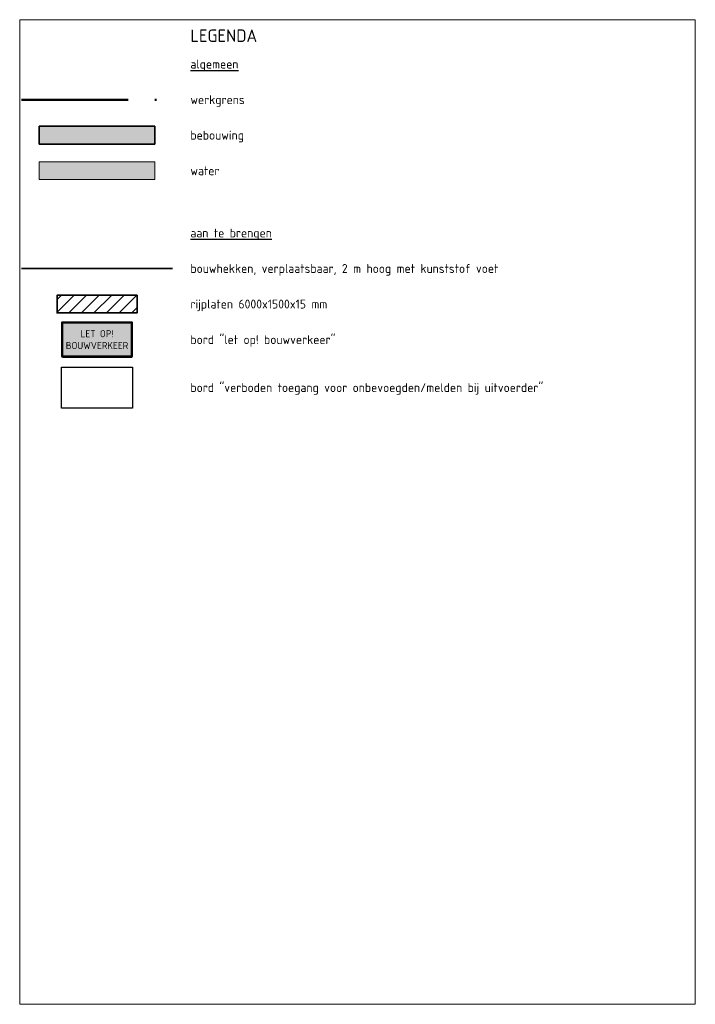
# Model space of a CAD drawing. Extents: x 102901 to 117610, y 477548 to 480765.
# Tile 4 of 4: x 117572 to 117610, y 480710 to 480765. Entities that reach past the tile are written whole.
import ezdxf

# ---------------------------------------------------------------- set-up
doc = ezdxf.new("R2010")
doc.units = 0
doc.header["$LTSCALE"] = 0.5
doc.linetypes.add('XX-PROJECTGRENS', pattern=[18, 12, -3, 0, -3])
for name, color, linetype, lineweight in [('B-WE-OG-BEBOUWING-GV', 7, 'Continuous', 35), ('B-WE-OG-WATER_SLOOT-GV', 120, 'Continuous', 18), ('N-WE-IE-TERREINAFSCHEIDING_KUNSTMATIG_HEKWERK-G', 20, 'IE-TERREINAFSCHEIDING-KUNSTMATIG', 35), ('N-WE-KG-GRENS_PROJECT-GD', 7, 'XX-PROJECTGRENS', 50), ('N-WE-VH-VERHARDING_BEDRIJFSVLOERPLAAT_STAAL_RIJPLAAT-G', 252, 'Continuous', 35), ('to-xx-bibkleur', 7, 'Continuous', 13), ('X-XX-AL-T18', 10, 'Continuous', 18)]:
    doc.layers.add(name, color=color, linetype=linetype, lineweight=lineweight)
doc.layers.add('B-WE-OG-BEBOUWING-V', color=7, linetype='Continuous', lineweight=18, true_color=0xdc7869)
doc.layers.add('B-WE-OG-WATER_SLOOT-V', color=7, linetype='Continuous', lineweight=18, true_color=0xafcde1)
doc.layers.add('X-XX-AL-HULPLIJN-G', color=7, linetype='Continuous', lineweight=18, plot=False)
doc.layers.add('X-XX-AL-LEGENDA-T25', color=7, linetype='Continuous')
doc.layers.add('X-XX-AL-LEGENDA-T35', color=7, linetype='Continuous')
doc.styles.add('NLCS-ISO-M200-T18', font='NLCS-ISO.ttf', dxfattribs={"height": 0.36})
doc.styles.add('NLCS-ISO-M200-T25', font='NLCS-ISO.ttf', dxfattribs={"height": 0.5})
doc.styles.add('NLCS-ISO-M200-T35', font='NLCS-ISO.ttf', dxfattribs={"height": 0.7})
doc.linetypes.add('IE-TERREINAFSCHEIDING-KUNSTMATIG', pattern='A,4,[82,NLCS.SHX,S=0.75,R=90,X=0,Y=0],4,-2', length=10)
picture_1 = doc.add_image_def('image1.jpg', size_in_pixel=(2145, 1239))

# ---------------------------------------------------------------- blocks, each defined once
blk = doc.blocks.new('VB_bouwverkeer')
at = {"layer": 'to-xx-bibkleur', "true_color": 0xffff00}
h = blk.add_hatch(color=2, dxfattribs=at)
edge = h.paths.add_edge_path(flags=16)
edge.add_line((-0.367, -0.24), (0.48, -0.24))
edge.add_arc((0.48, -0.23), 0.0101, 270, 360)
edge.add_line((0.49, -0.23), (0.49, 0.23))
edge.add_arc((0.48, 0.23), 0.0101, 0, 90)
edge.add_line((0.48, 0.24), (-0.48, 0.24))
edge.add_arc((-0.48, 0.23), 0.0101, 90, 180)
edge.add_line((-0.49, 0.23), (-0.49, -0.23))
edge.add_arc((-0.48, -0.23), 0.0101, 180, 270)
edge.add_line((-0.48, -0.24), (-0.367, -0.24))
edge = h.paths.add_edge_path()
edge.add_arc((-0.483, -0.233), 0.0168, 180, 270, ccw=False)
edge.add_line((-0.5, -0.233), (-0.5, 0.233))
edge.add_arc((-0.483, 0.233), 0.0168, 90, 180, ccw=False)
edge.add_line((-0.483, 0.25), (0.483, 0.25))
edge.add_arc((0.483, 0.233), 0.0168, 0, 90, ccw=False)
edge.add_line((0.5, 0.233), (0.5, -0.233))
edge.add_arc((0.483, -0.233), 0.0168, -90, 0, ccw=False)
edge.add_line((0.483, -0.25), (-0.483, -0.25))
at = {"layer": 'to-xx-bibkleur'}
h = blk.add_hatch(color=250, dxfattribs=at)
edge = h.paths.add_edge_path(flags=16)
edge.add_arc((0.473, -0.223), 0.00667, 270, 360)
edge.add_line((0.48, -0.223), (0.48, 0.223))
edge.add_arc((0.473, 0.223), 0.00667, 360, 450)
edge.add_line((0.473, 0.23), (-0.473, 0.23))
edge.add_arc((-0.473, 0.223), 0.00667, 90, 180)
edge.add_line((-0.48, 0.223), (-0.48, -0.223))
edge.add_arc((-0.473, -0.223), 0.00667, 180, 270)
edge.add_line((-0.473, -0.23), (0.473, -0.23))
edge = h.paths.add_edge_path()
edge.add_line((-0.367, -0.24), (0.48, -0.24))
edge.add_arc((0.48, -0.23), 0.0101, 270, 360)
edge.add_line((0.49, -0.23), (0.49, 0.23))
edge.add_arc((0.48, 0.23), 0.0101, 0, 90)
edge.add_line((0.48, 0.24), (-0.48, 0.24))
edge.add_arc((-0.48, 0.23), 0.0101, 90, 180)
edge.add_line((-0.49, 0.23), (-0.49, -0.23))
edge.add_arc((-0.48, -0.23), 0.0101, 180, 270)
edge.add_line((-0.48, -0.24), (-0.367, -0.24))
at = {"layer": 'to-xx-bibkleur', "true_color": 0xffff00}
h = blk.add_hatch(color=2, dxfattribs=at)
edge = h.paths.add_edge_path()
edge.add_arc((0.473, -0.223), 0.00667, 270, 360)
edge.add_line((0.48, -0.223), (0.48, 0.223))
edge.add_arc((0.473, 0.223), 0.00667, 360, 450)
edge.add_line((0.473, 0.23), (-0.473, 0.23))
edge.add_arc((-0.473, 0.223), 0.00667, 90, 180)
edge.add_line((-0.48, 0.223), (-0.48, -0.223))
edge.add_arc((-0.473, -0.223), 0.00667, 180, 270)
edge.add_line((-0.473, -0.23), (0.473, -0.23))
at = {"layer": 'to-xx-bibkleur', "color": 7}
blk.add_lwpolyline([(-0.483, -0.25, -0.414214), (-0.5, -0.233), (-0.5, 0.233, -0.414214), (-0.483, 0.25), (0.483, 0.25, -0.414214), (0.5, 0.233), (0.5, -0.233, -0.414214), (0.483, -0.25)], format="xyb", close=True, dxfattribs=at)
at = {"layer": 'to-xx-bibkleur', "color": 250}
for points in [[(-0.367, -0.24), (0.48, -0.24, 0.414214), (0.49, -0.23), (0.49, 0.23, 0.414214), (0.48, 0.24), (-0.48, 0.24, 0.414214), (-0.49, 0.23), (-0.49, -0.23, 0.414214), (-0.48, -0.24)], [(0.473, -0.23, 0.414214), (0.48, -0.223), (0.48, 0.223, 0.414214), (0.473, 0.23), (-0.473, 0.23, 0.414214), (-0.48, 0.223), (-0.48, -0.223, 0.414214), (-0.473, -0.23)]]:
    blk.add_lwpolyline(points, format="xyb", close=True, dxfattribs=at)
at = {"layer": 'X-XX-AL-T18', "insert": (0, 0), "char_height": 0.1, "attachment_point": 5, "line_spacing_factor": 0.5, "style": 'NLCS-ISO-M200-T18'}
blk.add_mtext_dynamic_manual_height_columns('LET OP!\\P\\PBOUWVERKEER', width=1.97967, gutter_width=1.8, heights=[0], dxfattribs=at)

msp = doc.modelspace()

# ---------------------------------------------------------------- hatches: boundary and pattern name
at = {"layer": 'B-WE-OG-BEBOUWING-V'}
msp.add_hatch(color=256, dxfattribs=at).paths.add_polyline_path([(117573.424, 480758.993), (117573.424, 480757.993), (117579.924, 480757.993), (117579.924, 480758.993)])
at = {"layer": 'B-WE-OG-WATER_SLOOT-V'}
msp.add_hatch(color=256, dxfattribs=at).paths.add_polyline_path([(117573.424, 480756.993), (117573.424, 480755.993), (117579.924, 480755.993), (117579.924, 480756.993)])
at = {"layer": 'N-WE-VH-VERHARDING_BEDRIJFSVLOERPLAAT_STAAL_RIJPLAAT-G'}
h = msp.add_hatch(dxfattribs=at)
h.set_pattern_fill('AGW-WERK_AANVULLEN', color=256, scale=0.1, pattern_type=2)
h.set_pattern_definition([(45, (0, -3), (-0.3535533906, 0.3535533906), [])])
h.paths.add_polyline_path([(117574.424, 480749.493), (117574.424, 480748.493), (117578.924, 480748.493), (117578.924, 480749.493)])

# ---------------------------------------------------------------- linework, layer by layer
at = {"layer": 'B-WE-OG-BEBOUWING-GV', "flags": 128}
msp.add_lwpolyline([(117579.924, 480758.993), (117573.424, 480758.993), (117573.424, 480757.993), (117579.924, 480757.993)], close=True, dxfattribs=at)
at = {"layer": 'B-WE-OG-WATER_SLOOT-GV', "flags": 128}
msp.add_lwpolyline([(117579.924, 480756.993), (117573.424, 480756.993), (117573.424, 480755.993), (117579.924, 480755.993)], close=True, dxfattribs=at)
at = {"layer": 'N-WE-IE-TERREINAFSCHEIDING_KUNSTMATIG_HEKWERK-G', "flags": 128}
msp.add_lwpolyline([(117572.424, 480750.993), (117580.924, 480750.993)], dxfattribs=at)
at = {"layer": 'N-WE-KG-GRENS_PROJECT-GD', "flags": 128}
msp.add_lwpolyline([(117572.424, 480760.493), (117580.924, 480760.493)], dxfattribs=at)
at = {"layer": 'N-WE-VH-VERHARDING_BEDRIJFSVLOERPLAAT_STAAL_RIJPLAAT-G', "flags": 128}
msp.add_lwpolyline([(117578.924, 480749.493), (117574.424, 480749.493), (117574.424, 480748.493), (117578.924, 480748.493)], close=True, dxfattribs=at)
at = {"layer": 'X-XX-AL-HULPLIJN-G'}
msp.add_lwpolyline([(117572.324, 480764.993), (117610.324, 480764.993), (117610.324, 480709.593), (117572.324, 480709.593)], close=True, dxfattribs=at)

# ---------------------------------------------------------------- block references
at = {"xscale": 4, "yscale": 4, "zscale": 4}
msp.add_blockref('VB_bouwverkeer', (117576.674, 480746.993), dxfattribs=at)

# ---------------------------------------------------------------- texts
at = {"layer": 'X-XX-AL-LEGENDA-T25', "style": 'NLCS-ISO-M200-T25'}
for s, p in [('%%Ualgemeen', (117581.924, 480762.243)), ('werkgrens', (117581.924, 480760.243)), ('bebouwing', (117581.924, 480758.243)), ('water', (117581.924, 480756.243)), ('%%Uaan te brengen', (117581.924, 480752.743)), ('bouwhekken, verplaatsbaar, 2 m hoog met kunststof voet', (117581.924, 480750.743)), ('rijplaten 6000x1500x15 mm', (117581.924, 480748.743)), ('bord "let op! bouwverkeer"', (117581.924, 480746.743)), ('bord "verboden toegang voor onbevoegden/melden bij uitvoerder"', (117581.924, 480744.043))]:
    msp.add_text(s, height=0.5, dxfattribs=at).set_placement(p)
at = {"layer": 'X-XX-AL-LEGENDA-T35', "style": 'NLCS-ISO-M200-T35'}
msp.add_text('LEGENDA', height=0.7, dxfattribs=at).set_placement((117581.924, 480763.743))

# ---------------------------------------------------------------- pictures from other files: only their frames are drawn
image = msp.add_image(picture_1, insert=(117574.674, 480743.138), size_in_units=(4, 2.31))
image.dxf.flags = 7

doc.saveas('drawing.dxf')
